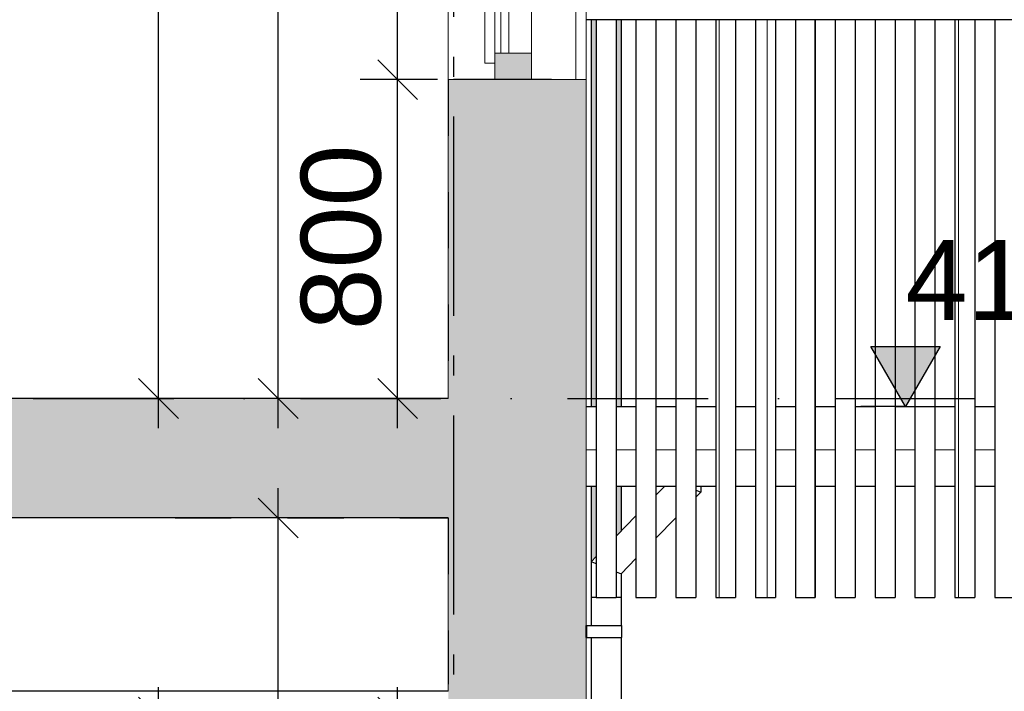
# Model space of a CAD drawing. Header units: millimetres. Extents: x 165469 to 203387225, y -6480348228 to 105421.
# Tile 42 of 67: x 203344449 to 203346920, y -6480307341 to -6480305656. Entities that reach past the tile are written whole.
import ezdxf
from ezdxf.enums import TextEntityAlignment as Align

# ---------------------------------------------------------------- set-up
doc = ezdxf.new("R2010")
doc.units = ezdxf.units.MM
doc.header["$LTSCALE"] = 0.5
doc.header["$MEASUREMENT"] = 0
for name, pattern in [('Akselinje', [1500, 1000, -200, 100, -200]), ('PLINE', [0]), ('Prikk & stiplet', [1340.555525, 705.555534, -352.777767, 0, -282.222223]), ('Små Stiplet', [564.444444, 282.222222, -282.222222])]:
    doc.linetypes.add(name, pattern=pattern)
for name, color, linetype in [('0(Nye konstruksjoner)', 7, 'Continuous'), ('23-- Yttervegger (Skravur)(Nye konstruksjoner)', 7, 'Continuous'), ('23-- Yttervegger(Nye konstruksjoner)', 7, 'Continuous'), ('231- Bærende yttervegger(Nye konstruksjoner)', 7, 'Continuous'), ('25-- Dekker(Nye konstruksjoner)', 7, 'Continuous'), ('251- Frittbærende dekker (Skravur)(Nye konstruksjoner)', 7, 'Continuous'), ('251- Frittbærende dekker(Nye konstruksjoner)', 7, 'Continuous'), ('265- Gesimser_ takrenner og nedløp(Nye konstruksjoner)', 7, 'Continuous'), ('71-- Bearbeidet terreng(Nye konstruksjoner)', 7, 'Continuous'), ('82-- Modullinjer(Nye konstruksjoner)', 7, 'Continuous'), ('842-M___1_100 Målsetting bygning(Nye konstruksjoner)', 7, 'Continuous')]:
    doc.layers.add(name, color=color, linetype=linetype)
for name, color, linetype, lineweight in [('234- Vinduer_ dører_ porter(Nye konstruksjoner)', 7, 'Continuous', 0), ('235- Utvendig kledning og overflate(Nye konstruksjoner)', 7, 'Continuous', 0), ('236- Innvendig kledning og overflate(Nye konstruksjoner)', 7, 'Continuous', 0), ('244- Vinduer_ dører_ foldevegger(Nye konstruksjoner)', 7, 'Continuous', 0)]:
    doc.layers.add(name, color=color, linetype=linetype, lineweight=lineweight)
doc.styles.add('GENERATED_STYLE_1', font='arial.ttf')
doc.styles.add('GENERATED_STYLE_2', font='arial.ttf')
doc.dimstyles.new('GENERATED_STYLE__1', dxfattribs={"dimtxt": 200, "dimasz": 95, "dimexe": 0.18, "dimexo": 1000, "dimgap": 0, "dimtad": 1, "dimdec": 0, "dimzin": 0, "dimdsep": 46, "dimtxsty": 'GENERATED_STYLE_1', "dimblk": 'ARROWHEAD_6', "dimblk1": 'ARROWHEAD_6', "dimblk2": 'ARROWHEAD_6', "dimcen": 0.09, "dimclrd": 256, "dimclre": 256, "dimclrt": 256, "dimadec": 1, "dimazin": 0, "dimtfac": 1, "dimtdec": 4, "dimtmove": 0, "dimatfit": 3, "dimfxl": 1, "dimtolj": 1, "dimtzin": 0, "dimarcsym": 0})
doc.dimstyles.new('GENERATED_STYLE__4', dxfattribs={"dimtxt": 200, "dimasz": 95, "dimexe": 0.18, "dimexo": 1000, "dimgap": 0, "dimtad": 1, "dimdec": 0, "dimzin": 0, "dimdsep": 46, "dimtxsty": 'GENERATED_STYLE_1', "dimblk": 'ARROWHEAD_6', "dimblk1": 'ARROWHEAD_6', "dimblk2": 'ARROWHEAD_6', "dimcen": 0.09, "dimclrd": 256, "dimclre": 256, "dimclrt": 256, "dimadec": 1, "dimazin": 0, "dimtfac": 1, "dimtdec": 4, "dimtmove": 2, "dimatfit": 3, "dimfxl": 1, "dimtolj": 1, "dimtzin": 0, "dimarcsym": 0})

# ---------------------------------------------------------------- blocks, each defined once
blk = doc.blocks.new('*X21', base_point=(197185008.2, -6480347906.2))
at = {"layer": '235- Utvendig kledning og overflate(Nye konstruksjoner)', "linetype": 'PLINE'}
for p, q in [((203345844.3, -6480304396.2), (203345844.3, -6480305806.2)), ((203345844.3, -6480305806.2), (203345844.3, -6480304396.2))]:
    blk.add_line(p, q, dxfattribs=at)
blk = doc.blocks.new('*X51', base_point=(197185008.2, -6480347906.2))
at = {"layer": '235- Utvendig kledning og overflate(Nye konstruksjoner)', "linetype": 'PLINE'}
for p, q in [((203346804.5, -6480305656.2), (203346804.5, -6480307106.2)), ((203346804.5, -6480307106.2), (203346804.5, -6480305656.2))]:
    blk.add_line(p, q, dxfattribs=at)
blk = doc.blocks.new('*X55', base_point=(197185008.2, -6480347906.2))
at = {"layer": '235- Utvendig kledning og overflate(Nye konstruksjoner)', "linetype": 'PLINE'}
for p, q in [((203346444.4, -6480305656.2), (203346444.4, -6480307106.2)), ((203346444.4, -6480307106.2), (203346444.4, -6480305656.2))]:
    blk.add_line(p, q, dxfattribs=at)
blk = doc.blocks.new('*X56', base_point=(197185008.2, -6480347906.2))
at = {"layer": '235- Utvendig kledning og overflate(Nye konstruksjoner)', "linetype": 'PLINE'}
for p, q in [((203346324.4, -6480305656.2), (203346324.4, -6480307106.2)), ((203346324.4, -6480307106.2), (203346324.4, -6480305656.2))]:
    blk.add_line(p, q, dxfattribs=at)
blk = doc.blocks.new('*X57', base_point=(197185008.2, -6480347906.2))
at = {"layer": '235- Utvendig kledning og overflate(Nye konstruksjoner)', "linetype": 'PLINE'}
for p, q in [((203346204.4, -6480305656.2), (203346204.4, -6480307106.2)), ((203346204.4, -6480307106.2), (203346204.4, -6480305656.2))]:
    blk.add_line(p, q, dxfattribs=at)
blk = doc.blocks.new('*X62', base_point=(197185008.226445, -6480347906.25))
at = {"layer": '235- Utvendig kledning og overflate(Nye konstruksjoner)', "linetype": 'PLINE'}
for p, q in [((203345895.495071, -6480306735.584255), (203345870.492728, -6480306735.584255)), ((203345870.492728, -6480306735.584255), (203345895.495071, -6480306735.584255))]:
    blk.add_line(p, q, dxfattribs=at)
blk = doc.blocks.new('*X63', base_point=(197185008.2, -6480347906.2))
at = {"layer": '235- Utvendig kledning og overflate(Nye konstruksjoner)', "linetype": 'PLINE'}
for p, q in [((203345995.5, -6480306735.6), (203345945.5, -6480306735.6)), ((203345945.5, -6480306735.6), (203345995.5, -6480306735.6))]:
    blk.add_line(p, q, dxfattribs=at)
blk = doc.blocks.new('*X64', base_point=(197185008.2, -6480347906.2))
at = {"layer": '235- Utvendig kledning og overflate(Nye konstruksjoner)', "linetype": 'PLINE'}
for p, q in [((203346095.5, -6480306735.6), (203346045.5, -6480306735.6)), ((203346045.5, -6480306735.6), (203346095.5, -6480306735.6))]:
    blk.add_line(p, q, dxfattribs=at)
blk = doc.blocks.new('*X65', base_point=(197185008.2, -6480347906.2))
at = {"layer": '235- Utvendig kledning og overflate(Nye konstruksjoner)', "linetype": 'PLINE'}
for p, q in [((203346195.5, -6480306735.6), (203346145.5, -6480306735.6)), ((203346145.5, -6480306735.6), (203346195.5, -6480306735.6))]:
    blk.add_line(p, q, dxfattribs=at)
blk = doc.blocks.new('*X66', base_point=(197185008.2, -6480347906.2))
at = {"layer": '235- Utvendig kledning og overflate(Nye konstruksjoner)', "linetype": 'PLINE'}
for p, q in [((203346295.5, -6480306735.6), (203346245.5, -6480306735.6)), ((203346245.5, -6480306735.6), (203346295.5, -6480306735.6))]:
    blk.add_line(p, q, dxfattribs=at)
blk = doc.blocks.new('*X67', base_point=(197185008.2, -6480347906.2))
at = {"layer": '235- Utvendig kledning og overflate(Nye konstruksjoner)', "linetype": 'PLINE'}
for p, q in [((203346395.5, -6480306735.6), (203346345.5, -6480306735.6)), ((203346345.5, -6480306735.6), (203346395.5, -6480306735.6))]:
    blk.add_line(p, q, dxfattribs=at)
blk = doc.blocks.new('*X68', base_point=(197185008.2, -6480347906.2))
at = {"layer": '235- Utvendig kledning og overflate(Nye konstruksjoner)', "linetype": 'PLINE'}
for p, q in [((203346495.5, -6480306735.6), (203346445.5, -6480306735.6)), ((203346445.5, -6480306735.6), (203346495.5, -6480306735.6))]:
    blk.add_line(p, q, dxfattribs=at)
blk = doc.blocks.new('*X69', base_point=(197185008.2, -6480347906.2))
at = {"layer": '235- Utvendig kledning og overflate(Nye konstruksjoner)', "linetype": 'PLINE'}
for p, q in [((203346595.5, -6480306735.6), (203346545.5, -6480306735.6)), ((203346545.5, -6480306735.6), (203346595.5, -6480306735.6))]:
    blk.add_line(p, q, dxfattribs=at)
blk = doc.blocks.new('*X70', base_point=(197185008.2, -6480347906.2))
at = {"layer": '235- Utvendig kledning og overflate(Nye konstruksjoner)', "linetype": 'PLINE'}
for p, q in [((203346695.5, -6480306735.6), (203346645.5, -6480306735.6)), ((203346645.5, -6480306735.6), (203346695.5, -6480306735.6))]:
    blk.add_line(p, q, dxfattribs=at)
blk = doc.blocks.new('*X71', base_point=(197185008.2, -6480347906.2))
at = {"layer": '235- Utvendig kledning og overflate(Nye konstruksjoner)', "linetype": 'PLINE'}
for p, q in [((203346795.5, -6480306735.6), (203346745.5, -6480306735.6)), ((203346745.5, -6480306735.6), (203346795.5, -6480306735.6))]:
    blk.add_line(p, q, dxfattribs=at)
blk = doc.blocks.new('*X72', base_point=(197185008.2, -6480347906.2))
at = {"layer": '235- Utvendig kledning og overflate(Nye konstruksjoner)', "linetype": 'PLINE'}
for p, q in [((203346895.5, -6480306735.6), (203346845.5, -6480306735.6)), ((203346845.5, -6480306735.6), (203346895.5, -6480306735.6))]:
    blk.add_line(p, q, dxfattribs=at)
blk = doc.blocks.new('Standard grid marker[11]_6', base_point=(203345537.5, -6480291448.8))
at = {"layer": '82-- Modullinjer(Nye konstruksjoner)', "linetype": 'Akselinje'}
blk.add_line((203345537.5, -6480291648.8), (203345537.5, -6480311206.2), dxfattribs=at)
at = {"layer": '82-- Modullinjer(Nye konstruksjoner)', "style": 'GENERATED_STYLE_2'}
for tag, p in [('AC_MarkerText_1_0', (203345537.5, -6480290773.8)), ('AC_MarkerText_1_1', (203345537.5, -6480311731.3))]:
    blk.add_attdef(tag, text='', height=350, rotation=360, dxfattribs=at).set_placement(p, align=Align.TOP_CENTER)
blk = doc.blocks.new('*D90', base_point=(197185008.2, -6480347906.2))
at = {"layer": '842-M___1_100 Målsetting bygning(Nye konstruksjoner)', "linetype": 'PLINE'}
for p, q in [((203345097.6, -6480306906.2), (203345097.6, -6480306831.2)), ((203345147.6, -6480306956.2), (203345047.6, -6480306856.2)), ((203345191.4, -6480306906.2), (203344997.6, -6480306906.2)), ((203345097.6, -6480310106.2), (203345097.6, -6480306906.2)), ((203345047.6, -6480310056.2), (203345147.6, -6480310156.2)), ((203345191.4, -6480310106.2), (203344997.6, -6480310106.2)), ((203345097.6, -6480310181.2), (203345097.6, -6480310106.2))]:
    blk.add_line(p, q, dxfattribs=at)
at = {"layer": '842-M___1_100 Målsetting bygning(Nye konstruksjoner)', "insert": (203345057.6, -6480308849.4), "char_height": 200, "attachment_point": 7, "rotation": 90, "style": 'GENERATED_STYLE_1'}
blk.add_mtext('\\A1;{\\pql;\\fArial|b0|i0|c0|p0;\\W1.000000;3\xa0200}', dxfattribs=at)
blk = doc.blocks.new('ARROWHEAD_6')
at = {"linetype": 'Continuous'}
for p, q in [((-0.5, -0.5), (0.5, 0.5)), ((0, 0), (-1, 0))]:
    blk.add_line(p, q, dxfattribs=at)
blk = doc.blocks.new('*D91', base_point=(197185008.2, -6480347906.2))
at = {"layer": '842-M___1_100 Målsetting bygning(Nye konstruksjoner)', "linetype": 'PLINE'}
for p, q in [((203345097.6, -6480303806.3), (203345097.6, -6480303731.3)), ((203345147.6, -6480303856.3), (203345047.6, -6480303756.3)), ((203345197.6, -6480303806.3), (203345003.9, -6480303806.3)), ((203345097.6, -6480306606.2), (203345097.6, -6480303806.3)), ((203345047.6, -6480306556.2), (203345147.6, -6480306656.2)), ((203345197.6, -6480306606.2), (203345003.9, -6480306606.2)), ((203345097.6, -6480306681.2), (203345097.6, -6480306606.2))]:
    blk.add_line(p, q, dxfattribs=at)
at = {"layer": '842-M___1_100 Målsetting bygning(Nye konstruksjoner)', "insert": (203345057.6, -6480305549.4), "char_height": 200, "attachment_point": 7, "rotation": 90, "style": 'GENERATED_STYLE_1'}
blk.add_mtext('\\A1;{\\pql;\\fArial|b0|i0|c0|p0;\\W1.000000;2\xa0800}', dxfattribs=at)
blk = doc.blocks.new('*D94', base_point=(197185008.2, -6480347906.2))
at = {"layer": '842-M___1_100 Målsetting bygning(Nye konstruksjoner)', "linetype": 'PLINE'}
for p, q in [((203344797.6, -6480303906.2), (203344797.6, -6480303831.2)), ((203344847.6, -6480303956.2), (203344747.6, -6480303856.2)), ((203344897.6, -6480303906.2), (203344703.9, -6480303906.2)), ((203344797.6, -6480306606.2), (203344797.6, -6480303906.2)), ((203344747.6, -6480306556.2), (203344847.6, -6480306656.2)), ((203344897.6, -6480306606.2), (203344703.9, -6480306606.2)), ((203344797.6, -6480306681.2), (203344797.6, -6480306606.2))]:
    blk.add_line(p, q, dxfattribs=at)
at = {"layer": '842-M___1_100 Målsetting bygning(Nye konstruksjoner)', "insert": (203344757.6, -6480305599.4), "char_height": 200, "attachment_point": 7, "rotation": 90, "style": 'GENERATED_STYLE_1'}
blk.add_mtext('\\A1;{\\pql;\\fArial|b0|i0|c0|p0;\\W1.000000;2\xa0700}', dxfattribs=at)
blk = doc.blocks.new('*D95', base_point=(197185008.2, -6480347906.2))
at = {"layer": '842-M___1_100 Målsetting bygning(Nye konstruksjoner)', "linetype": 'PLINE'}
for p, q in [((203339861.6, -6480303906.2), (203339861.6, -6480303831.2)), ((203339911.6, -6480303956.2), (203339811.6, -6480303856.2)), ((203339961.6, -6480303906.2), (203339767.8, -6480303906.2)), ((203339861.6, -6480306606.2), (203339861.6, -6480303906.2)), ((203339811.6, -6480306556.2), (203339911.6, -6480306656.2)), ((203339961.6, -6480306606.2), (203339767.8, -6480306606.2)), ((203339861.6, -6480306681.2), (203339861.6, -6480306606.2))]:
    blk.add_line(p, q, dxfattribs=at)
at = {"layer": '842-M___1_100 Målsetting bygning(Nye konstruksjoner)', "insert": (203339821.6, -6480305599.4), "char_height": 200, "attachment_point": 7, "rotation": 90, "style": 'GENERATED_STYLE_1'}
blk.add_mtext('\\A1;{\\pql;\\fArial|b0|i0|c0|p0;\\W1.000000;2\xa0700}', dxfattribs=at)
blk = doc.blocks.new('*D96', base_point=(197185008.2, -6480347906.2))
at = {"layer": '842-M___1_100 Målsetting bygning(Nye konstruksjoner)', "linetype": 'PLINE'}
for p, q in [((203336498.4, -6480303906.2), (203336498.4, -6480303831.2)), ((203336548.4, -6480303956.2), (203336448.4, -6480303856.2)), ((203336598.4, -6480303906.2), (203336404.7, -6480303906.2)), ((203336498.4, -6480306606.2), (203336498.4, -6480303906.2)), ((203336448.4, -6480306556.2), (203336548.4, -6480306656.2)), ((203336598.4, -6480306606.2), (203336404.7, -6480306606.2)), ((203336498.4, -6480306681.2), (203336498.4, -6480306606.2))]:
    blk.add_line(p, q, dxfattribs=at)
at = {"layer": '842-M___1_100 Målsetting bygning(Nye konstruksjoner)', "insert": (203336458.4, -6480305599.4), "char_height": 200, "attachment_point": 7, "rotation": 90, "style": 'GENERATED_STYLE_1'}
blk.add_mtext('\\A1;{\\pql;\\fArial|b0|i0|c0|p0;\\W1.000000;2\xa0700}', dxfattribs=at)
blk = doc.blocks.new('*D97', base_point=(197185008.2, -6480347906.2))
at = {"layer": '842-M___1_100 Målsetting bygning(Nye konstruksjoner)', "linetype": 'PLINE'}
for p, q in [((203344797.6, -6480307406.2), (203344797.6, -6480307331.2)), ((203344847.6, -6480307456.2), (203344747.6, -6480307356.2)), ((203344891.4, -6480307406.2), (203344697.6, -6480307406.2)), ((203344797.6, -6480310106.2), (203344797.6, -6480307406.2)), ((203344747.6, -6480310056.2), (203344847.6, -6480310156.2)), ((203344897.6, -6480310106.2), (203344703.9, -6480310106.2)), ((203344797.6, -6480310181.2), (203344797.6, -6480310106.2))]:
    blk.add_line(p, q, dxfattribs=at)
at = {"layer": '842-M___1_100 Målsetting bygning(Nye konstruksjoner)', "insert": (203344757.6, -6480309099.4), "char_height": 200, "attachment_point": 7, "rotation": 90, "style": 'GENERATED_STYLE_1'}
blk.add_mtext('\\A1;{\\pql;\\fArial|b0|i0|c0|p0;\\W1.000000;2\xa0700}', dxfattribs=at)
blk = doc.blocks.new('*D98', base_point=(197185008.2, -6480347906.2))
at = {"layer": '842-M___1_100 Målsetting bygning(Nye konstruksjoner)', "linetype": 'PLINE'}
for p, q in [((203339861.6, -6480307406.2), (203339861.6, -6480307331.2)), ((203339911.6, -6480307456.2), (203339811.6, -6480307356.2)), ((203339961.6, -6480307406.2), (203339767.8, -6480307406.2)), ((203339861.6, -6480310106.2), (203339861.6, -6480307406.2)), ((203339811.6, -6480310056.2), (203339911.6, -6480310156.2)), ((203339961.6, -6480310106.2), (203339767.8, -6480310106.2)), ((203339861.6, -6480310181.2), (203339861.6, -6480310106.2))]:
    blk.add_line(p, q, dxfattribs=at)
at = {"layer": '842-M___1_100 Målsetting bygning(Nye konstruksjoner)', "insert": (203339821.6, -6480309099.4), "char_height": 200, "attachment_point": 7, "rotation": 90, "style": 'GENERATED_STYLE_1'}
blk.add_mtext('\\A1;{\\pql;\\fArial|b0|i0|c0|p0;\\W1.000000;2\xa0700}', dxfattribs=at)
blk = doc.blocks.new('*D99', base_point=(197185008.2, -6480347906.2))
at = {"layer": '842-M___1_100 Målsetting bygning(Nye konstruksjoner)', "linetype": 'PLINE'}
for p, q in [((203336498.4, -6480307406.2), (203336498.4, -6480307331.2)), ((203336548.4, -6480307456.2), (203336448.4, -6480307356.2)), ((203336598.4, -6480307406.2), (203336404.7, -6480307406.2)), ((203336498.4, -6480310106.2), (203336498.4, -6480307406.2)), ((203336448.4, -6480310056.2), (203336548.4, -6480310156.2)), ((203336598.4, -6480310106.2), (203336404.7, -6480310106.2)), ((203336498.4, -6480310181.2), (203336498.4, -6480310106.2))]:
    blk.add_line(p, q, dxfattribs=at)
at = {"layer": '842-M___1_100 Målsetting bygning(Nye konstruksjoner)', "insert": (203336458.4, -6480309099.4), "char_height": 200, "attachment_point": 7, "rotation": 90, "style": 'GENERATED_STYLE_1'}
blk.add_mtext('\\A1;{\\pql;\\fArial|b0|i0|c0|p0;\\W1.000000;2\xa0700}', dxfattribs=at)
blk = doc.blocks.new('*D102', base_point=(197185008.2, -6480347906.2))
at = {"layer": '842-M___1_100 Målsetting bygning(Nye konstruksjoner)', "linetype": 'PLINE'}
for p, q in [((203345397.6, -6480307406.2), (203345397.6, -6480307331.2)), ((203345447.6, -6480307456.2), (203345347.6, -6480307356.2)), ((203345497.6, -6480307406.2), (203345303.9, -6480307406.2)), ((203345397.6, -6480307896.2), (203345397.6, -6480307406.2)), ((203345347.6, -6480307846.2), (203345447.6, -6480307946.2)), ((203345497.6, -6480307896.2), (203345303.9, -6480307896.2))]:
    blk.add_line(p, q, dxfattribs=at)
at = {"layer": '842-M___1_100 Målsetting bygning(Nye konstruksjoner)', "insert": (203345354.8, -6480307853.4), "char_height": 200, "attachment_point": 7, "rotation": 90, "style": 'GENERATED_STYLE_1'}
blk.add_mtext('\\A1;{\\pql;\\fArial|b0|i0|c0|p0;\\W1.000000;490}', dxfattribs=at)
blk = doc.blocks.new('*D103', base_point=(197185008.2, -6480347906.2))
at = {"layer": '842-M___1_100 Målsetting bygning(Nye konstruksjoner)', "linetype": 'PLINE'}
for p, q in [((203345347.6, -6480305756.2), (203345447.6, -6480305856.2)), ((203345497.6, -6480305806.2), (203345303.9, -6480305806.2)), ((203345397.6, -6480306606.2), (203345397.6, -6480305806.2)), ((203345347.6, -6480306556.2), (203345447.6, -6480306656.2)), ((203345497.6, -6480306606.2), (203345303.9, -6480306606.2)), ((203345397.6, -6480306681.2), (203345397.6, -6480306606.2))]:
    blk.add_line(p, q, dxfattribs=at)
at = {"layer": '842-M___1_100 Målsetting bygning(Nye konstruksjoner)', "insert": (203345357.6, -6480306435.1), "char_height": 200, "attachment_point": 7, "rotation": 90, "style": 'GENERATED_STYLE_1'}
blk.add_mtext('\\A1;{\\pql;\\fArial|b0|i0|c0|p0;\\W1.000000;800}', dxfattribs=at)
blk = doc.blocks.new('*D104', base_point=(197185008.2, -6480347906.2))
at = {"layer": '842-M___1_100 Målsetting bygning(Nye konstruksjoner)', "linetype": 'PLINE'}
for p, q in [((203345347.6, -6480304346.2), (203345447.6, -6480304446.2)), ((203345497.6, -6480304396.2), (203345303.9, -6480304396.2)), ((203345397.6, -6480305806.2), (203345397.6, -6480304396.2)), ((203345347.6, -6480305756.2), (203345447.6, -6480305856.2)), ((203345497.6, -6480305806.2), (203345303.9, -6480305806.2))]:
    blk.add_line(p, q, dxfattribs=at)
at = {"layer": '842-M___1_100 Målsetting bygning(Nye konstruksjoner)', "insert": (203345357.6, -6480305444.4), "char_height": 200, "attachment_point": 7, "rotation": 90, "style": 'GENERATED_STYLE_1'}
blk.add_mtext('\\A1;{\\pql;\\fArial|b0|i0|c0|p0;\\W1.000000;1\xa0410}', dxfattribs=at)
blk = doc.blocks.new('*D107', base_point=(197185008.2, -6480347906.2))
at = {"layer": '842-M___1_100 Målsetting bygning(Nye konstruksjoner)', "linetype": 'PLINE'}
for p, q in [((203348570.5, -6480299741.7), (203348570.5, -6480299666.7)), ((203348620.5, -6480299791.7), (203348520.5, -6480299691.7)), ((203348664.2, -6480299741.7), (203348470.5, -6480299741.7)), ((203348570.5, -6480310106.2), (203348570.5, -6480299741.7)), ((203348520.5, -6480310056.2), (203348620.5, -6480310156.2)), ((203348664.2, -6480310106.2), (203348470.5, -6480310106.2)), ((203348570.5, -6480310181.2), (203348570.5, -6480310106.2))]:
    blk.add_line(p, q, dxfattribs=at)
at = {"layer": '842-M___1_100 Målsetting bygning(Nye konstruksjoner)', "insert": (203348530.5, -6480305305.3), "char_height": 200, "attachment_point": 7, "rotation": 90, "style": 'GENERATED_STYLE_1'}
blk.add_mtext('\\A1;{\\pql;\\fArial|b0|i0|c0|p0;\\W1.000000;10390}', dxfattribs=at)

msp = doc.modelspace()

# ---------------------------------------------------------------- hatches: boundary and pattern name
at = {"layer": '0(Nye konstruksjoner)', "linetype": 'Continuous'}
for points in [[(203345883, -6480305656.3), (203345883, -6480306626.3), (203345885.8, -6480306626.3), (203345885.8, -6480305656.3)], [(203345883, -6480305656.3), (203345883, -6480306626.3), (203345885.8, -6480306626.3), (203345885.8, -6480305656.3)], [(203345885.8, -6480306626.3), (203345894, -6480306626.3), (203345894, -6480305656.3), (203345885.8, -6480305656.3)], [(203345885.8, -6480306626.3), (203345894, -6480306626.3), (203345894, -6480305656.3), (203345885.8, -6480305656.3)], [(203345895.5, -6480305656.3), (203345894, -6480305656.3), (203345894, -6480306626.3), (203345895.5, -6480306626.3)], [(203345895.5, -6480305656.3), (203345894, -6480305656.3), (203345894, -6480306626.3), (203345895.5, -6480306626.3)], [(203345945.5, -6480306626.3), (203345947, -6480306626.3), (203345947, -6480305656.3), (203345945.5, -6480305656.3)], [(203345945.5, -6480306626.3), (203345947, -6480306626.3), (203345947, -6480305656.3), (203345945.5, -6480305656.3)], [(203345955.1, -6480305656.3), (203345947, -6480305656.3), (203345947, -6480306626.3), (203345955.1, -6480306626.3)], [(203345955.1, -6480305656.3), (203345947, -6480305656.3), (203345947, -6480306626.3), (203345955.1, -6480306626.3)], [(203345955.1, -6480306626.3), (203345958, -6480306626.3), (203345958, -6480305656.3), (203345955.1, -6480305656.3)], [(203345955.1, -6480306626.3), (203345958, -6480306626.3), (203345958, -6480305656.3), (203345955.1, -6480305656.3)], [(203345883, -6480306826.3), (203345883, -6480307016), (203345885.8, -6480307013.1), (203345885.8, -6480306826.3)], [(203345883, -6480306826.3), (203345883, -6480307016), (203345885.8, -6480307013.1), (203345885.8, -6480306826.3)], [(203345885.8, -6480307013.1), (203345894, -6480307004.7), (203345894, -6480306826.3), (203345885.8, -6480306826.3)], [(203345885.8, -6480307013.1), (203345894, -6480307004.7), (203345894, -6480306826.3), (203345885.8, -6480306826.3)], [(203345894, -6480307004.7), (203345895.5, -6480307003.2), (203345895.5, -6480306826.3), (203345894, -6480306826.3)], [(203345894, -6480307004.7), (203345895.5, -6480307003.2), (203345895.5, -6480306826.3), (203345894, -6480306826.3)], [(203345945.5, -6480306826.3), (203345945.5, -6480306951.9), (203345947, -6480306950.4), (203345947, -6480306826.3)], [(203345945.5, -6480306826.3), (203345945.5, -6480306951.9), (203345947, -6480306950.4), (203345947, -6480306826.3)], [(203345955.1, -6480306826.3), (203345947, -6480306826.3), (203345947, -6480306950.4), (203345955.1, -6480306942)], [(203345955.1, -6480306826.3), (203345947, -6480306826.3), (203345947, -6480306950.4), (203345955.1, -6480306942)], [(203345958, -6480306826.3), (203345955.1, -6480306826.3), (203345955.1, -6480306942), (203345958, -6480306939.1)], [(203345958, -6480306826.3), (203345955.1, -6480306826.3), (203345955.1, -6480306942), (203345958, -6480306939.1)]]:
    msp.add_hatch(color=256, dxfattribs=at).paths.add_polyline_path(points)
at = {"layer": '23-- Yttervegger (Skravur)(Nye konstruksjoner)', "linetype": 'Continuous'}
for points in [[(203345641.5, -6480305740.2), (203345641.5, -6480305806.2), (203345733.5, -6480305806.2), (203345733.5, -6480305740.2)], [(203345524.5, -6480305806.2), (203345524.5, -6480306606.2), (203345537.5, -6480306606.2), (203345537.5, -6480305806.2)], [(203345537.5, -6480305806.2), (203345537.5, -6480306606.2), (203345585.5, -6480306606.2), (203345585.5, -6480305806.2)], [(203345585.5, -6480305806.2), (203345585.5, -6480306606.2), (203345783.5, -6480306606.2), (203345783.5, -6480305806.2), (203345733.5, -6480305806.2)], [(203345783.5, -6480305806.2), (203345783.5, -6480306606.2), (203345792.5, -6480306606.2), (203345792.5, -6480305806.2)], [(203345792.5, -6480305806.2), (203345792.5, -6480306606.2), (203345815.5, -6480306606.2), (203345815.5, -6480305806.2)], [(203345815.5, -6480305806.2), (203345815.5, -6480306606.2), (203345851.5, -6480306606.2), (203345851.5, -6480305806.2)], [(203345851.5, -6480306606.2), (203345870.5, -6480306606.2), (203345870.5, -6480305806.2), (203345851.5, -6480305806.2)], [(203345585.5, -6480306606.2), (203345585.5, -6480306906.3), (203345585.5, -6480307896.2), (203345733.5, -6480307896.2), (203345783.5, -6480307896.2), (203345783.5, -6480306606.2)], [(203345792.5, -6480306606.2), (203345783.5, -6480306606.2), (203345783.5, -6480307896.2), (203345792.5, -6480307896.2)], [(203345815.5, -6480306606.2), (203345792.5, -6480306606.2), (203345792.5, -6480307896.2), (203345815.5, -6480307896.2)], [(203345851.5, -6480306606.2), (203345815.5, -6480306606.2), (203345815.5, -6480307896.2), (203345851.5, -6480307896.2)], [(203345870.5, -6480306606.2), (203345851.5, -6480306606.2), (203345851.5, -6480307896.2), (203345870.5, -6480307896.2)], [(203345524.5, -6480306906.3), (203345524.5, -6480307896.2), (203345537.5, -6480307896.2), (203345537.5, -6480306906.3)], [(203345585.5, -6480306906.3), (203345537.5, -6480306906.3), (203345537.5, -6480307896.2), (203345585.5, -6480307896.2)]]:
    msp.add_hatch(color=256, dxfattribs=at).paths.add_polyline_path(points)
at = {"layer": '251- Frittbærende dekker (Skravur)(Nye konstruksjoner)', "linetype": 'Continuous'}
msp.add_hatch(color=256, dxfattribs=at).paths.add_polyline_path([(203335889.5, -6480306906.3), (203345585.5, -6480306906.3), (203345585.5, -6480306606.2), (203335889.5, -6480306606.2)])
at = {"layer": '842-M___1_100 Målsetting bygning(Nye konstruksjoner)', "linetype": 'Continuous'}
msp.add_hatch(color=256, dxfattribs=at).paths.add_polyline_path([(203346671.9, -6480306626.3), (203346758.9, -6480306476.2), (203346584.9, -6480306476.2)])

# ---------------------------------------------------------------- linework, layer by layer
at = {"linetype": 'Prikk & stiplet'}
msp.add_line((203325712.6, -6480306606.2), (203350370.5, -6480306606.2), dxfattribs=at)
at = {"layer": '0(Nye konstruksjoner)', "linetype": 'PLINE'}
for p, q in [((203345883, -6480305656.3), (203345883, -6480306626.3)), ((203345958, -6480305656.3), (203345958, -6480306626.3)), ((203345883, -6480306826.3), (203345883, -6480307016)), ((203345958, -6480306826.3), (203345958, -6480306939.1))]:
    msp.add_line(p, q, dxfattribs=at)
at = {"layer": '23-- Yttervegger(Nye konstruksjoner)', "linetype": 'PLINE', "flags": 128}
msp.add_lwpolyline([(203345783.5, -6480305806.2), (203345733.5, -6480305806.2), (203345641.5, -6480305806.2), (203345585.5, -6480305806.2), (203345537.5, -6480305806.2)], dxfattribs=at)
at = {"layer": '231- Bærende yttervegger(Nye konstruksjoner)', "linetype": 'PLINE'}
for p, q in [((203345895.5, -6480305656.3), (203345870.5, -6480305656.3)), ((203345895.5, -6480305656.3), (203345895.5, -6480307106.2)), ((203345945.5, -6480305656.3), (203345895.5, -6480305656.3)), ((203345945.5, -6480305656.3), (203345945.5, -6480307106.2)), ((203345995.5, -6480305656.3), (203345945.5, -6480305656.3)), ((203345995.5, -6480305656.3), (203345995.5, -6480307106.2)), ((203346045.5, -6480305656.3), (203345995.5, -6480305656.3)), ((203346045.5, -6480305656.3), (203346045.5, -6480307106.2)), ((203346095.5, -6480305656.3), (203346045.5, -6480305656.3)), ((203346095.5, -6480305656.3), (203346095.5, -6480307106.2)), ((203346145.5, -6480305656.3), (203346095.5, -6480305656.3)), ((203346145.5, -6480305656.3), (203346145.5, -6480307106.2)), ((203346195.5, -6480305656.3), (203346145.5, -6480305656.3)), ((203346195.5, -6480305656.3), (203346195.5, -6480307106.2)), ((203346245.5, -6480305656.3), (203346195.5, -6480305656.3)), ((203346245.5, -6480305656.3), (203346245.5, -6480307106.2)), ((203346295.5, -6480305656.3), (203346245.5, -6480305656.3)), ((203346295.5, -6480305656.3), (203346295.5, -6480307106.2)), ((203346345.5, -6480305656.3), (203346295.5, -6480305656.3)), ((203346345.5, -6480305656.3), (203346345.5, -6480307106.2)), ((203346395.5, -6480305656.3), (203346345.5, -6480305656.3)), ((203346395.5, -6480305656.3), (203346395.5, -6480307106.2)), ((203346445.5, -6480305656.3), (203346395.5, -6480305656.3)), ((203346445.5, -6480305656.3), (203346445.5, -6480307106.2)), ((203346495.5, -6480305656.3), (203346445.5, -6480305656.3)), ((203346495.5, -6480305656.3), (203346495.5, -6480307106.2)), ((203346545.5, -6480305656.3), (203346495.5, -6480305656.3)), ((203346545.5, -6480305656.3), (203346545.5, -6480307106.2)), ((203346595.5, -6480305656.3), (203346545.5, -6480305656.3)), ((203346595.5, -6480305656.3), (203346595.5, -6480307106.2)), ((203346645.5, -6480305656.3), (203346595.5, -6480305656.3)), ((203346645.5, -6480305656.3), (203346645.5, -6480307106.2)), ((203346695.5, -6480305656.3), (203346645.5, -6480305656.3)), ((203346695.5, -6480305656.3), (203346695.5, -6480307106.2)), ((203346745.5, -6480305656.3), (203346695.5, -6480305656.3)), ((203346745.5, -6480305656.3), (203346745.5, -6480307106.2)), ((203346795.5, -6480305656.3), (203346745.5, -6480305656.3)), ((203346795.5, -6480305656.3), (203346795.5, -6480307106.2)), ((203346845.5, -6480305656.3), (203346795.5, -6480305656.3)), ((203346845.5, -6480305656.3), (203346845.5, -6480307106.2)), ((203346895.5, -6480305656.3), (203346845.5, -6480305656.3)), ((203346895.5, -6480305656.3), (203346895.5, -6480307106.2)), ((203346945.5, -6480305656.3), (203346895.5, -6480305656.3)), ((203345895.5, -6480307106.2), (203345945.5, -6480307106.2)), ((203345995.5, -6480307106.2), (203346045.5, -6480307106.2)), ((203346095.5, -6480307106.2), (203346145.5, -6480307106.2)), ((203346195.5, -6480307106.2), (203346245.5, -6480307106.2)), ((203346295.5, -6480307106.2), (203346345.5, -6480307106.2)), ((203346395.5, -6480307106.2), (203346445.5, -6480307106.2)), ((203346495.5, -6480307106.2), (203346545.5, -6480307106.2)), ((203346595.5, -6480307106.2), (203346645.5, -6480307106.2)), ((203346695.5, -6480307106.2), (203346745.5, -6480307106.2)), ((203346795.5, -6480307106.2), (203346845.5, -6480307106.2)), ((203346895.5, -6480307106.2), (203346945.5, -6480307106.2))]:
    msp.add_line(p, q, dxfattribs=at)
at = {"layer": '234- Vinduer_ dører_ porter(Nye konstruksjoner)', "linetype": 'PLINE'}
for p, q in [((203345641.5, -6480304462.2), (203345641.5, -6480305740.2)), ((203345656.5, -6480304462.2), (203345656.5, -6480305740.2)), ((203345676.5, -6480305740.2), (203345676.5, -6480304462.2)), ((203345733.5, -6480304462.2), (203345733.5, -6480305740.2)), ((203345616.5, -6480304487.2), (203345616.5, -6480305715.2)), ((203345616.5, -6480305715.2), (203345616.5, -6480305765.2)), ((203345641.5, -6480305740.2), (203345641.5, -6480305806.2)), ((203345733.5, -6480305740.2), (203345641.5, -6480305740.2)), ((203345733.5, -6480305740.2), (203345733.5, -6480305806.2)), ((203345641.5, -6480305765.2), (203345616.5, -6480305765.2))]:
    msp.add_line(p, q, dxfattribs=at)
at = {"layer": '235- Utvendig kledning og overflate(Nye konstruksjoner)', "linetype": 'PLINE'}
for p, q in [((203345870.5, -6480305806.2), (203345870.5, -6480306606.2)), ((203345870.5, -6480306606.2), (203345870.5, -6480307896.2))]:
    msp.add_line(p, q, dxfattribs=at)
at = {"layer": '235- Utvendig kledning og overflate(Nye konstruksjoner)', "linetype": 'PLINE', "flags": 128}
msp.add_lwpolyline([(203345870.5, -6480305806.2), (203345851.5, -6480305806.2), (203345815.5, -6480305806.2), (203345792.5, -6480305806.2), (203345783.5, -6480305806.2)], dxfattribs=at)
at = {"layer": '236- Innvendig kledning og overflate(Nye konstruksjoner)', "linetype": 'PLINE'}
for p, q in [((203345524.5, -6480305806.2), (203345524.5, -6480306606.2)), ((203345537.5, -6480305806.2), (203345524.5, -6480305806.2)), ((203345524.5, -6480306906.3), (203345524.5, -6480307341.2))]:
    msp.add_line(p, q, dxfattribs=at)
at = {"layer": '244- Vinduer_ dører_ foldevegger(Nye konstruksjoner)', "linetype": 'PLINE'}
for p, q in [((203345524.5, -6480305806.2), (203345524.5, -6480304396.2)), ((203345870.5, -6480304396.2), (203345870.5, -6480305806.2))]:
    msp.add_line(p, q, dxfattribs=at)
at = {"layer": '25-- Dekker(Nye konstruksjoner)', "linetype": 'PLINE'}
for p, q in [((203345870.5, -6480306626.3), (203345895.5, -6480306626.3)), ((203345945.5, -6480306626.3), (203345995.5, -6480306626.3)), ((203346045.5, -6480306626.3), (203346095.5, -6480306626.3)), ((203346145.5, -6480306626.3), (203346195.5, -6480306626.3)), ((203346245.5, -6480306626.3), (203346295.5, -6480306626.3)), ((203346345.5, -6480306626.3), (203346395.5, -6480306626.3)), ((203346445.5, -6480306626.3), (203346495.5, -6480306626.3)), ((203346545.5, -6480306626.3), (203346595.5, -6480306626.3)), ((203346645.5, -6480306626.3), (203346695.5, -6480306626.3)), ((203346745.5, -6480306626.3), (203346795.5, -6480306626.3)), ((203346845.5, -6480306626.3), (203346895.5, -6480306626.3)), ((203345870.5, -6480306826.3), (203345895.5, -6480306826.3)), ((203345945.5, -6480306826.3), (203345995.5, -6480306826.3)), ((203346045.5, -6480306826.3), (203346095.5, -6480306826.3)), ((203346145.5, -6480306826.3), (203346195.5, -6480306826.3)), ((203346245.5, -6480306826.3), (203346295.5, -6480306826.3)), ((203346345.5, -6480306826.3), (203346395.5, -6480306826.3)), ((203346445.5, -6480306826.3), (203346495.5, -6480306826.3)), ((203346545.5, -6480306826.3), (203346595.5, -6480306826.3)), ((203346645.5, -6480306826.3), (203346695.5, -6480306826.3)), ((203346745.5, -6480306826.3), (203346795.5, -6480306826.3)), ((203346845.5, -6480306826.3), (203346895.5, -6480306826.3)), ((203345524.5, -6480307341.2), (203342262.1, -6480307341.2))]:
    msp.add_line(p, q, dxfattribs=at)
at = {"layer": '251- Frittbærende dekker(Nye konstruksjoner)', "linetype": 'PLINE'}
for p, q in [((203345524.5, -6480306606.2), (203342262.1, -6480306606.2)), ((203345524.5, -6480306906.3), (203342262.1, -6480306906.3))]:
    msp.add_line(p, q, dxfattribs=at)
at = {"layer": '265- Gesimser_ takrenner og nedløp(Nye konstruksjoner)', "linetype": 'PLINE'}
for p, q in [((203346068.1, -6480306826.3), (203346045.5, -6480306849.4)), ((203346158, -6480306826.3), (203346158, -6480306841.5)), ((203346147, -6480306837), (203346145.5, -6480306836.4)), ((203346158, -6480306841.5), (203346145.5, -6480306854.3)), ((203346155.1, -6480306840.4), (203346147, -6480306837)), ((203346158, -6480306841.5), (203346155.1, -6480306840.4)), ((203345995.5, -6480306900.7), (203345945.5, -6480306951.9)), ((203346095.5, -6480306905.6), (203346045.5, -6480306956.8)), ((203345895.5, -6480307003.2), (203345883, -6480307016)), ((203345885.8, -6480307017.1), (203345883, -6480307016)), ((203345883, -6480307016), (203345883, -6480307106.2)), ((203345894, -6480307020.5), (203345885.8, -6480307017.1)), ((203345895.5, -6480307021.1), (203345894, -6480307020.5)), ((203345995.5, -6480307008.1), (203345958, -6480307046.5)), ((203345947, -6480307042), (203345945.5, -6480307041.4)), ((203345955.1, -6480307045.4), (203345947, -6480307042)), ((203345958, -6480307046.5), (203345955.1, -6480307045.4)), ((203345958, -6480307046.5), (203345958, -6480307106.2)), ((203345883, -6480307106.2), (203345883, -6480307176.2)), ((203345885.8, -6480307106.2), (203345883, -6480307106.2)), ((203345894, -6480307106.2), (203345885.8, -6480307106.2)), ((203345895.5, -6480307106.2), (203345894, -6480307106.2)), ((203345947, -6480307106.2), (203345945.5, -6480307106.2)), ((203345955.1, -6480307106.2), (203345947, -6480307106.2)), ((203345958, -6480307106.2), (203345955.1, -6480307106.2)), ((203345958, -6480307106.2), (203345958, -6480307176.2)), ((203345870.6, -6480307176.2), (203345872.6, -6480307176.2)), ((203345870.6, -6480307206.2), (203345870.6, -6480307176.2)), ((203345872.6, -6480307176.2), (203345920.6, -6480307176.2)), ((203345872.6, -6480307206.2), (203345872.6, -6480307176.2)), ((203345920.6, -6480307176.2), (203345935.7, -6480307176.2)), ((203345935.7, -6480307176.2), (203345948.5, -6480307176.2)), ((203345948.5, -6480307176.2), (203345957.1, -6480307176.2)), ((203345957.1, -6480307176.2), (203345960.1, -6480307176.2)), ((203345960.1, -6480307206.2), (203345960.1, -6480307176.2)), ((203345870.6, -6480307206.2), (203345872.6, -6480307206.2)), ((203345872.6, -6480307206.2), (203345920.6, -6480307206.2)), ((203345883, -6480307206.2), (203345883, -6480309082.2)), ((203345920.6, -6480307206.2), (203345935.7, -6480307206.2)), ((203345935.7, -6480307206.2), (203345948.5, -6480307206.2)), ((203345948.5, -6480307206.2), (203345957.1, -6480307206.2)), ((203345957.1, -6480307206.2), (203345960.1, -6480307206.2)), ((203345958, -6480307206.2), (203345958, -6480309676.2))]:
    msp.add_line(p, q, dxfattribs=at)
at = {"layer": '71-- Bearbeidet terreng(Nye konstruksjoner)', "linetype": 'Små Stiplet'}
for p, q in [((203345524.5, -6480305806.2), (203345524.5, -6480306606.2)), ((203345524.5, -6480306606.2), (203344700.9, -6480306606.2)), ((203344839, -6480306906.3), (203345524.5, -6480306906.3)), ((203345524.5, -6480306906.3), (203345524.5, -6480307323))]:
    msp.add_line(p, q, dxfattribs=at)
at = {"layer": '842-M___1_100 Målsetting bygning(Nye konstruksjoner)', "linetype": 'PLINE'}
for p, q in [((203346671.9, -6480306626.3), (203346584.9, -6480306476.2)), ((203346584.9, -6480306476.2), (203346758.9, -6480306476.2)), ((203346758.9, -6480306476.2), (203346671.9, -6480306626.3)), ((203346671.9, -6480306626.3), (203346559.4, -6480306626.3)), ((203346671.9, -6480306626.3), (203346784.4, -6480306626.3))]:
    msp.add_line(p, q, dxfattribs=at)

# ---------------------------------------------------------------- block references
at = {"layer": '23-- Yttervegger(Nye konstruksjoner)'}
msp.add_blockref('*X21', (197185008.2, -6480347906.2), dxfattribs=at)
at = {"layer": '231- Bærende yttervegger(Nye konstruksjoner)'}
for name in ['*X57', '*X56', '*X55', '*X51']:
    msp.add_blockref(name, (197185008.2, -6480347906.2), dxfattribs=at)
at = {"layer": '25-- Dekker(Nye konstruksjoner)'}
for name in ['*X62', '*X63', '*X64', '*X65', '*X66', '*X67', '*X68', '*X69', '*X70', '*X71', '*X72']:
    msp.add_blockref(name, (197185008.2, -6480347906.2), dxfattribs=at)
at = {"layer": '82-- Modullinjer(Nye konstruksjoner)', "linetype": 'PLINE'}
msp.add_blockref('Standard grid marker[11]_6', (203345537.5, -6480291448.8), dxfattribs=at)

# ---------------------------------------------------------------- texts
at = {"layer": '842-M___1_100 Målsetting bygning(Nye konstruksjoner)', "insert": (203346671.9, -6480306446.2), "char_height": 200, "attachment_point": 7, "style": 'GENERATED_STYLE_1'}
msp.add_mtext('\\A1;{\\pql;\\fArial|b0|i0|c0|p0;\\W1.000000;41,28}', dxfattribs=at)

# ---------------------------------------------------------------- dimensions: what is measured, and where the dimension line sits
at = {"layer": '842-M___1_100 Målsetting bygning(Nye konstruksjoner)', "linetype": 'Continuous'}
dim = msp.add_linear_dim(base=(203348570.5, -6480299741.7), p1=(203347970.5, -6480310106.2), p2=(203337987.5, -6480299741.7), angle=90, text='10390', dimstyle='GENERATED_STYLE__1', dxfattribs=at)
dim.commit()
dim.dimension.update_dxf_attribs({"geometry": '*D107', "text_midpoint": (203348430.5, -6480304924.8), "dimtype": 160, "text_rotation": 90})
for base, p1, p2, dimstyle, picture, middle in [((203345097.6, -6480303806.3), (203345537.5, -6480306606.2), (203345524.5, -6480303806.3), 'GENERATED_STYLE__1', '*D91', (203344957.6, -6480305206.4)), ((203336498.4, -6480303906.2), (203345537.5, -6480306606.2), (203345524.5, -6480303906.2), 'GENERATED_STYLE__1', '*D96', (203336358.4, -6480305256.4)), ((203339861.6, -6480303906.2), (203345537.5, -6480306606.2), (203345524.5, -6480303906.2), 'GENERATED_STYLE__1', '*D95', (203339721.6, -6480305256.4)), ((203344797.6, -6480303906.2), (203345537.5, -6480306606.2), (203345524.5, -6480303906.2), 'GENERATED_STYLE__1', '*D94', (203344657.6, -6480305256.4)), ((203345397.6, -6480304396.2), (203345524.5, -6480305806.2), (203345524.5, -6480304396.2), 'GENERATED_STYLE__1', '*D104', (203345257.6, -6480305101.4)), ((203345397.6, -6480305806.2), (203345524.5, -6480306606.2), (203345524.5, -6480305806.2), 'GENERATED_STYLE__1', '*D103', (203345257.6, -6480306206.8)), ((203345097.6, -6480306906.3), (203342262.1, -6480310106.2), (203342262.1, -6480306906.3), 'GENERATED_STYLE__1', '*D90', (203344957.6, -6480308506.4)), ((203336498.4, -6480307406.2), (203345537.5, -6480310106.2), (203342262.1, -6480307406.2), 'GENERATED_STYLE__1', '*D99', (203336358.4, -6480308756.4)), ((203339861.6, -6480307406.2), (203345537.5, -6480310106.2), (203342262.1, -6480307406.2), 'GENERATED_STYLE__1', '*D98', (203339721.6, -6480308756.4)), ((203344797.6, -6480307406.2), (203345537.5, -6480310106.2), (203342262.1, -6480307406.2), 'GENERATED_STYLE__1', '*D97', (203344657.6, -6480308756.4)), ((203345397.6, -6480307406.2), (203345524.5, -6480307896.2), (203345524.5, -6480307406.2), 'GENERATED_STYLE__4', '*D102', (203345254.8, -6480307625.1))]:
    dim = msp.add_linear_dim(base=base, p1=p1, p2=p2, angle=90, dimstyle=dimstyle, dxfattribs=at)
    dim.commit()
    dim.dimension.update_dxf_attribs({"geometry": picture, "text_midpoint": middle, "dimtype": 160, "text_rotation": 90})

doc.saveas('drawing.dxf')
